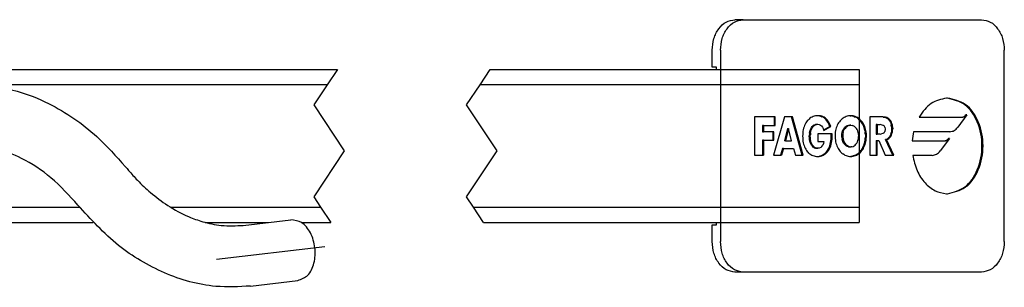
# Model space of a CAD drawing. Header units: millimetres. Extents: x -235 to 1431, y -109 to 485.
# Tile 10 of 15: x 395 to 524, y 65 to 100. Entities that reach past the tile are written whole.
import ezdxf

# ---------------------------------------------------------------- set-up
doc = ezdxf.new("R2010")
doc.units = ezdxf.units.MM
doc.linetypes.add('DOT_CENTER', pattern=[14, 12, -1, 0, -1])
doc.layers.add('1', color=7, linetype='Continuous')

# ---------------------------------------------------------------- blocks, each defined once
blk = doc.blocks.new('TOPE_FLEJE_PEGADO_1__16', base_point=(242.665, 33.576))
at = {"color": 7, "linetype": 'Continuous'}
for p, q in [((244.687, 50.076), (244.151, 50.076)), ((244.687, 50.076), (260.293, 50.076)), ((242.665, 46.976), (242.665, 48.076)), ((243.2, 48.076), (243.2, 35.576)), ((261.779, 35.576), (261.779, 48.076)), ((242.933, 46.976), (242.665, 46.976)), ((242.933, 46.826), (242.933, 46.976)), ((259.337, 43.853), (258.735, 43.044)), ((259.337, 43.853), (259.27, 43.853)), ((246.724, 43.717), (245.44, 43.717)), ((245.44, 43.717), (245.44, 41.22)), ((247.394, 43.717), (246.681, 41.22)), ((246.724, 43.717), (246.724, 43.167)), ((246.791, 43.717), (246.724, 43.717)), ((246.791, 43.167), (246.791, 43.717)), ((247.854, 43.717), (247.394, 43.717)), ((247.921, 43.717), (247.854, 43.717)), ((248.553, 41.22), (247.854, 43.717)), ((248.62, 41.22), (247.921, 43.717)), ((248.746, 43.247), (248.708, 43.164)), ((248.788, 43.325), (248.746, 43.247)), ((248.834, 43.398), (248.788, 43.325)), ((248.885, 43.465), (248.834, 43.398)), ((248.939, 43.526), (248.885, 43.465)), ((248.939, 43.526), (248.998, 43.582)), ((249.06, 43.632), (248.998, 43.582)), ((249.126, 43.675), (249.06, 43.632)), ((249.195, 43.713), (249.126, 43.675)), ((249.267, 43.744), (249.195, 43.713)), ((249.343, 43.768), (249.267, 43.744)), ((249.272, 43.158), (249.34, 43.202)), ((249.339, 43.158), (249.407, 43.202)), ((249.34, 43.202), (249.415, 43.23)), ((249.34, 43.202), (249.407, 43.202)), ((249.421, 43.786), (249.343, 43.768)), ((249.407, 43.202), (249.482, 43.23)), ((249.415, 43.23), (249.498, 43.24)), ((249.482, 43.23), (249.415, 43.23)), ((249.503, 43.796), (249.421, 43.786)), ((249.482, 43.23), (249.565, 43.24)), ((249.498, 43.24), (249.565, 43.24)), ((249.587, 43.8), (249.503, 43.796)), ((249.606, 43.796), (249.552, 43.799)), ((249.565, 43.24), (249.657, 43.227)), ((249.673, 43.796), (249.587, 43.8)), ((249.69, 43.784), (249.606, 43.796)), ((249.673, 43.796), (249.606, 43.796)), ((249.657, 43.227), (249.74, 43.19)), ((249.757, 43.784), (249.673, 43.796)), ((249.77, 43.763), (249.69, 43.784)), ((249.69, 43.784), (249.757, 43.784)), ((249.74, 43.19), (249.813, 43.131)), ((249.837, 43.763), (249.757, 43.784)), ((249.77, 43.763), (249.846, 43.734)), ((249.77, 43.763), (249.837, 43.763)), ((249.913, 43.734), (249.837, 43.763)), ((249.919, 43.697), (249.846, 43.734)), ((249.913, 43.734), (249.846, 43.734)), ((249.986, 43.697), (249.913, 43.734)), ((249.988, 43.652), (249.919, 43.697)), ((249.919, 43.697), (249.986, 43.697)), ((250.055, 43.652), (249.986, 43.697)), ((250.054, 43.598), (249.988, 43.652)), ((250.055, 43.652), (249.988, 43.652)), ((250.115, 43.536), (250.054, 43.598)), ((250.054, 43.598), (250.12, 43.598)), ((250.12, 43.598), (250.055, 43.652)), ((250.172, 43.466), (250.115, 43.536)), ((250.182, 43.536), (250.115, 43.536)), ((250.182, 43.536), (250.12, 43.598)), ((250.225, 43.387), (250.172, 43.466)), ((250.172, 43.466), (250.239, 43.466)), ((250.239, 43.466), (250.182, 43.536)), ((250.274, 43.3), (250.225, 43.387)), ((250.225, 43.387), (250.292, 43.387)), ((250.292, 43.387), (250.239, 43.466)), ((250.318, 43.205), (250.274, 43.3)), ((250.34, 43.3), (250.274, 43.3)), ((250.34, 43.3), (250.292, 43.387)), ((250.357, 43.101), (250.318, 43.205)), ((250.318, 43.205), (250.384, 43.205)), ((250.384, 43.205), (250.34, 43.3)), ((250.424, 43.101), (250.384, 43.205)), ((250.848, 43.184), (250.81, 43.1)), ((250.89, 43.263), (250.848, 43.184)), ((250.936, 43.338), (250.89, 43.263)), ((250.987, 43.408), (250.936, 43.338)), ((251.041, 43.472), (250.987, 43.408)), ((251.099, 43.532), (251.041, 43.472)), ((251.16, 43.586), (251.099, 43.532)), ((251.223, 43.635), (251.16, 43.586)), ((251.29, 43.677), (251.223, 43.635)), ((251.359, 43.714), (251.29, 43.677)), ((251.429, 43.744), (251.359, 43.714)), ((251.502, 43.769), (251.429, 43.744)), ((251.576, 43.786), (251.502, 43.769)), ((251.651, 43.797), (251.576, 43.786)), ((251.727, 43.8), (251.651, 43.797)), ((251.693, 43.799), (251.736, 43.797)), ((251.803, 43.797), (251.727, 43.8)), ((251.811, 43.786), (251.736, 43.797)), ((251.803, 43.797), (251.736, 43.797)), ((251.878, 43.786), (251.803, 43.797)), ((251.811, 43.786), (251.885, 43.769)), ((251.811, 43.786), (251.878, 43.786)), ((251.952, 43.769), (251.878, 43.786)), ((251.952, 43.769), (251.885, 43.769)), ((251.958, 43.744), (251.885, 43.769)), ((252.024, 43.744), (251.952, 43.769)), ((251.958, 43.744), (252.028, 43.714)), ((251.958, 43.744), (252.024, 43.744)), ((252.095, 43.714), (252.024, 43.744)), ((252.095, 43.714), (252.028, 43.714)), ((252.097, 43.677), (252.028, 43.714)), ((252.164, 43.677), (252.095, 43.714)), ((252.163, 43.635), (252.097, 43.677)), ((252.164, 43.677), (252.097, 43.677)), ((252.227, 43.586), (252.163, 43.635)), ((252.163, 43.635), (252.23, 43.635)), ((252.23, 43.635), (252.164, 43.677)), ((252.288, 43.532), (252.227, 43.586)), ((252.294, 43.586), (252.227, 43.586)), ((252.294, 43.586), (252.23, 43.635)), ((252.288, 43.532), (252.355, 43.532)), ((252.346, 43.472), (252.288, 43.532)), ((252.355, 43.532), (252.294, 43.586)), ((252.346, 43.472), (252.413, 43.472)), ((252.4, 43.408), (252.346, 43.472)), ((252.413, 43.472), (252.355, 43.532)), ((252.467, 43.408), (252.4, 43.408)), ((252.45, 43.338), (252.4, 43.408)), ((252.467, 43.408), (252.413, 43.472)), ((252.497, 43.263), (252.45, 43.338)), ((252.517, 43.338), (252.45, 43.338)), ((252.517, 43.338), (252.467, 43.408)), ((252.539, 43.184), (252.497, 43.263)), ((252.564, 43.263), (252.497, 43.263)), ((252.564, 43.263), (252.517, 43.338)), ((252.576, 43.1), (252.539, 43.184)), ((252.539, 43.184), (252.606, 43.184)), ((252.606, 43.184), (252.564, 43.263)), ((252.643, 43.1), (252.606, 43.184)), ((253.762, 43.717), (252.977, 43.717)), ((252.977, 43.717), (252.977, 41.22)), ((253.459, 43.22), (253.393, 43.22)), ((253.393, 43.22), (253.393, 42.598)), ((253.459, 43.22), (253.648, 43.22)), ((253.459, 43.22), (253.459, 42.598)), ((253.743, 43.214), (253.648, 43.22)), ((253.743, 43.214), (253.834, 43.189)), ((253.829, 43.717), (253.762, 43.717)), ((253.852, 43.712), (253.762, 43.717)), ((253.919, 43.712), (253.829, 43.717)), ((253.91, 43.136), (253.834, 43.189)), ((253.852, 43.712), (253.919, 43.712)), ((253.852, 43.712), (253.938, 43.697)), ((254.004, 43.697), (253.919, 43.712)), ((253.938, 43.697), (254.004, 43.697)), ((253.938, 43.697), (254.018, 43.672)), ((254.085, 43.672), (254.004, 43.697)), ((254.018, 43.672), (254.093, 43.636)), ((254.085, 43.672), (254.018, 43.672)), ((254.16, 43.636), (254.085, 43.672)), ((254.161, 43.59), (254.093, 43.636)), ((254.16, 43.636), (254.093, 43.636)), ((254.228, 43.59), (254.16, 43.636)), ((254.161, 43.59), (254.223, 43.533)), ((254.161, 43.59), (254.228, 43.59)), ((254.223, 43.533), (254.276, 43.464)), ((254.223, 43.533), (254.289, 43.533)), ((254.289, 43.533), (254.228, 43.59)), ((254.343, 43.464), (254.276, 43.464)), ((254.276, 43.464), (254.322, 43.385)), ((254.343, 43.464), (254.289, 43.533)), ((254.322, 43.385), (254.389, 43.385)), ((254.322, 43.385), (254.358, 43.294)), ((254.389, 43.385), (254.343, 43.464)), ((254.358, 43.294), (254.385, 43.191)), ((254.358, 43.294), (254.425, 43.294)), ((254.452, 43.191), (254.385, 43.191)), ((254.402, 43.076), (254.385, 43.191)), ((254.425, 43.294), (254.389, 43.385)), ((254.452, 43.191), (254.425, 43.294)), ((254.469, 43.076), (254.452, 43.191)), ((256.208, 43.707), (259.007, 43.707)), ((259.007, 43.707), (259.074, 43.707)), ((245.952, 43.167), (245.952, 42.75)), ((246.019, 43.167), (245.952, 43.167)), ((245.952, 42.75), (246.019, 42.75)), ((246.019, 43.167), (246.019, 42.75)), ((246.019, 43.167), (246.724, 43.167)), ((246.632, 42.75), (246.019, 42.75)), ((246.699, 42.75), (246.632, 42.75)), ((246.632, 42.75), (246.632, 42.2)), ((246.699, 42.2), (246.699, 42.75)), ((246.724, 43.167), (246.791, 43.167)), ((247.588, 42.956), (247.386, 42.15)), ((247.655, 42.956), (247.453, 42.15)), ((247.588, 42.956), (247.655, 42.956)), ((247.854, 42.15), (247.655, 42.956)), ((248.583, 42.569), (248.58, 42.455)), ((248.591, 42.679), (248.583, 42.569)), ((248.604, 42.785), (248.591, 42.679)), ((248.623, 42.887), (248.604, 42.785)), ((248.647, 42.984), (248.623, 42.887)), ((248.675, 43.077), (248.647, 42.984)), ((248.708, 43.164), (248.675, 43.077)), ((249.015, 42.452), (249.019, 42.556)), ((249.031, 42.66), (249.019, 42.556)), ((249.019, 42.556), (249.086, 42.556)), ((249.031, 42.66), (249.052, 42.761)), ((249.098, 42.66), (249.031, 42.66)), ((249.052, 42.761), (249.08, 42.857)), ((249.119, 42.761), (249.052, 42.761)), ((249.08, 42.857), (249.116, 42.947)), ((249.08, 42.857), (249.147, 42.857)), ((249.082, 42.452), (249.086, 42.556)), ((249.098, 42.66), (249.086, 42.556)), ((249.098, 42.66), (249.119, 42.761)), ((249.116, 42.947), (249.16, 43.028)), ((249.116, 42.947), (249.183, 42.947)), ((249.119, 42.761), (249.147, 42.857)), ((249.147, 42.857), (249.183, 42.947)), ((249.16, 43.028), (249.212, 43.099)), ((249.16, 43.028), (249.227, 43.028)), ((249.183, 42.947), (249.227, 43.028)), ((249.212, 43.099), (249.272, 43.158)), ((249.279, 43.099), (249.212, 43.099)), ((249.227, 43.028), (249.279, 43.099)), ((249.339, 43.158), (249.272, 43.158)), ((249.279, 43.099), (249.339, 43.158)), ((250.458, 42.614), (249.567, 42.614)), ((249.567, 42.614), (249.567, 42.104)), ((249.813, 43.131), (249.876, 43.052)), ((249.876, 43.052), (249.927, 42.955)), ((249.927, 42.955), (249.966, 42.843)), ((249.955, 42.874), (250.357, 43.101)), ((249.966, 42.843), (250.424, 43.101)), ((250.357, 43.101), (250.424, 43.101)), ((250.455, 42.495), (250.458, 42.614)), ((250.524, 42.614), (250.458, 42.614)), ((250.522, 42.495), (250.524, 42.614)), ((250.704, 42.621), (250.7, 42.515)), ((250.713, 42.724), (250.704, 42.621)), ((250.729, 42.824), (250.713, 42.724)), ((250.751, 42.92), (250.729, 42.824)), ((250.778, 43.012), (250.751, 42.92)), ((250.81, 43.1), (250.778, 43.012)), ((251.136, 42.511), (251.143, 42.614)), ((251.143, 42.614), (251.163, 42.712)), ((251.143, 42.614), (251.21, 42.614)), ((251.163, 42.712), (251.195, 42.806)), ((251.23, 42.712), (251.163, 42.712)), ((251.195, 42.806), (251.237, 42.892)), ((251.195, 42.806), (251.262, 42.806)), ((251.21, 42.614), (251.203, 42.511)), ((251.23, 42.712), (251.21, 42.614)), ((251.23, 42.712), (251.262, 42.806)), ((251.237, 42.892), (251.29, 42.97)), ((251.237, 42.892), (251.304, 42.892)), ((251.262, 42.806), (251.304, 42.892)), ((251.29, 42.97), (251.351, 43.038)), ((251.29, 42.97), (251.357, 42.97)), ((251.357, 42.97), (251.304, 42.892)), ((251.42, 43.093), (251.351, 43.038)), ((251.351, 43.038), (251.418, 43.038)), ((251.418, 43.038), (251.357, 42.97)), ((251.487, 43.093), (251.418, 43.038)), ((251.495, 43.135), (251.42, 43.093)), ((251.42, 43.093), (251.487, 43.093)), ((251.562, 43.135), (251.487, 43.093)), ((251.495, 43.135), (251.575, 43.161)), ((251.562, 43.135), (251.495, 43.135)), ((251.642, 43.161), (251.562, 43.135)), ((251.575, 43.161), (251.66, 43.171)), ((251.642, 43.161), (251.575, 43.161)), ((251.642, 43.161), (251.727, 43.171)), ((251.727, 43.171), (251.66, 43.171)), ((251.727, 43.171), (251.812, 43.161)), ((251.892, 43.135), (251.812, 43.161)), ((251.967, 43.093), (251.892, 43.135)), ((251.967, 43.093), (252.036, 43.038)), ((252.097, 42.97), (252.036, 43.038)), ((252.15, 42.892), (252.097, 42.97)), ((252.192, 42.806), (252.15, 42.892)), ((252.224, 42.712), (252.192, 42.806)), ((252.244, 42.614), (252.224, 42.712)), ((252.251, 42.511), (252.244, 42.614)), ((252.643, 43.1), (252.576, 43.1)), ((252.609, 43.012), (252.576, 43.1)), ((252.609, 43.012), (252.676, 43.012)), ((252.636, 42.92), (252.609, 43.012)), ((252.657, 42.824), (252.636, 42.92)), ((252.703, 42.92), (252.636, 42.92)), ((252.676, 43.012), (252.643, 43.1)), ((252.657, 42.824), (252.724, 42.824)), ((252.657, 42.824), (252.673, 42.724)), ((252.683, 42.621), (252.673, 42.724)), ((252.74, 42.724), (252.673, 42.724)), ((252.703, 42.92), (252.676, 43.012)), ((252.683, 42.621), (252.686, 42.515)), ((252.683, 42.621), (252.75, 42.621)), ((252.724, 42.824), (252.703, 42.92)), ((252.74, 42.724), (252.724, 42.824)), ((252.75, 42.621), (252.74, 42.724)), ((252.753, 42.515), (252.75, 42.621)), ((253.393, 42.598), (253.459, 42.598)), ((253.648, 42.598), (253.459, 42.598)), ((253.648, 42.598), (253.743, 42.604)), ((253.834, 42.629), (253.743, 42.604)), ((253.91, 42.682), (253.834, 42.629)), ((253.963, 43.046), (253.91, 43.136)), ((253.91, 42.682), (253.963, 42.772)), ((253.963, 43.046), (253.982, 42.909)), ((253.982, 42.909), (253.963, 42.772)), ((254.279, 42.45), (254.325, 42.533)), ((254.361, 42.627), (254.325, 42.533)), ((254.392, 42.533), (254.325, 42.533)), ((254.346, 42.45), (254.392, 42.533)), ((254.361, 42.627), (254.387, 42.728)), ((254.361, 42.627), (254.428, 42.627)), ((254.402, 42.836), (254.387, 42.728)), ((254.453, 42.728), (254.387, 42.728)), ((254.392, 42.533), (254.428, 42.627)), ((254.402, 43.076), (254.469, 43.076)), ((254.402, 43.076), (254.407, 42.949)), ((254.407, 42.949), (254.402, 42.836)), ((254.469, 42.836), (254.402, 42.836)), ((254.474, 42.949), (254.407, 42.949)), ((254.428, 42.627), (254.453, 42.728)), ((254.453, 42.728), (254.469, 42.836)), ((254.469, 43.076), (254.474, 42.949)), ((254.469, 42.836), (254.474, 42.949)), ((258.21, 42.751), (255.845, 42.751)), ((246.019, 42.2), (245.952, 42.2)), ((245.952, 42.2), (245.952, 41.22)), ((246.019, 42.2), (246.632, 42.2)), ((246.019, 42.2), (246.019, 41.22)), ((246.632, 42.2), (246.699, 42.2)), ((247.453, 42.15), (247.386, 42.15)), ((247.453, 42.15), (247.854, 42.15)), ((248.58, 42.455), (248.583, 42.345)), ((248.583, 42.345), (248.591, 42.238)), ((248.591, 42.238), (248.604, 42.135)), ((248.604, 42.135), (248.623, 42.036)), ((248.623, 42.036), (248.646, 41.941)), ((248.646, 41.941), (248.674, 41.851)), ((249.019, 42.346), (249.015, 42.452)), ((249.015, 42.452), (249.082, 42.452)), ((249.032, 42.242), (249.019, 42.346)), ((249.086, 42.346), (249.019, 42.346)), ((249.032, 42.242), (249.099, 42.242)), ((249.053, 42.142), (249.032, 42.242)), ((249.053, 42.142), (249.12, 42.142)), ((249.082, 42.046), (249.053, 42.142)), ((249.086, 42.346), (249.082, 42.452)), ((249.119, 41.957), (249.082, 42.046)), ((249.082, 42.046), (249.149, 42.046)), ((249.099, 42.242), (249.086, 42.346)), ((249.12, 42.142), (249.099, 42.242)), ((249.165, 41.877), (249.119, 41.957)), ((249.186, 41.957), (249.119, 41.957)), ((249.149, 42.046), (249.12, 42.142)), ((249.186, 41.957), (249.149, 42.046)), ((249.232, 41.877), (249.186, 41.957)), ((249.567, 42.104), (249.961, 42.104)), ((249.94, 41.972), (249.898, 41.864)), ((249.961, 42.104), (249.94, 41.972)), ((250.358, 41.835), (250.389, 41.94)), ((250.389, 41.94), (250.413, 42.047)), ((250.456, 41.94), (250.389, 41.94)), ((250.413, 42.047), (250.431, 42.155)), ((250.413, 42.047), (250.48, 42.047)), ((250.425, 41.835), (250.456, 41.94)), ((250.431, 42.155), (250.443, 42.266)), ((250.498, 42.155), (250.431, 42.155)), ((250.443, 42.266), (250.451, 42.379)), ((250.443, 42.266), (250.51, 42.266)), ((250.451, 42.379), (250.455, 42.495)), ((250.456, 41.94), (250.48, 42.047)), ((250.48, 42.047), (250.498, 42.155)), ((250.498, 42.155), (250.51, 42.266)), ((250.51, 42.266), (250.518, 42.379)), ((250.518, 42.379), (250.522, 42.495)), ((250.7, 42.515), (250.703, 42.406)), ((250.703, 42.406), (250.711, 42.301)), ((250.711, 42.301), (250.724, 42.198)), ((250.724, 42.198), (250.742, 42.1)), ((250.742, 42.1), (250.764, 42.005)), ((250.764, 42.005), (250.791, 41.914)), ((250.791, 41.914), (250.823, 41.827)), ((251.142, 42.397), (251.136, 42.511)), ((251.203, 42.511), (251.136, 42.511)), ((251.208, 42.397), (251.142, 42.397)), ((251.142, 42.397), (251.158, 42.289)), ((251.158, 42.289), (251.225, 42.289)), ((251.185, 42.189), (251.158, 42.289)), ((251.185, 42.189), (251.252, 42.189)), ((251.221, 42.097), (251.185, 42.189)), ((251.203, 42.511), (251.208, 42.397)), ((251.208, 42.397), (251.225, 42.289)), ((251.265, 42.015), (251.221, 42.097)), ((251.221, 42.097), (251.288, 42.097)), ((251.225, 42.289), (251.252, 42.189)), ((251.252, 42.189), (251.288, 42.097)), ((251.265, 42.015), (251.317, 41.943)), ((251.332, 42.015), (251.265, 42.015)), ((251.288, 42.097), (251.332, 42.015)), ((251.375, 41.882), (251.317, 41.943)), ((251.317, 41.943), (251.384, 41.943)), ((251.332, 42.015), (251.384, 41.943)), ((251.384, 41.943), (251.442, 41.882)), ((252.012, 41.882), (252.07, 41.943)), ((252.07, 41.943), (252.122, 42.015)), ((252.122, 42.015), (252.166, 42.097)), ((252.166, 42.097), (252.202, 42.189)), ((252.202, 42.189), (252.229, 42.289)), ((252.229, 42.289), (252.246, 42.397)), ((252.246, 42.397), (252.251, 42.511)), ((252.596, 41.914), (252.564, 41.827)), ((252.596, 41.914), (252.623, 42.005)), ((252.596, 41.914), (252.662, 41.914)), ((252.623, 42.005), (252.645, 42.1)), ((252.623, 42.005), (252.69, 42.005)), ((252.631, 41.827), (252.662, 41.914)), ((252.645, 42.1), (252.663, 42.198)), ((252.712, 42.1), (252.645, 42.1)), ((252.662, 41.914), (252.69, 42.005)), ((252.663, 42.198), (252.676, 42.301)), ((252.663, 42.198), (252.73, 42.198)), ((252.676, 42.301), (252.684, 42.406)), ((252.743, 42.301), (252.676, 42.301)), ((252.686, 42.515), (252.684, 42.406)), ((252.751, 42.406), (252.684, 42.406)), ((252.686, 42.515), (252.753, 42.515)), ((252.69, 42.005), (252.712, 42.1)), ((252.712, 42.1), (252.73, 42.198)), ((252.73, 42.198), (252.743, 42.301)), ((252.743, 42.301), (252.751, 42.406)), ((252.751, 42.406), (252.753, 42.515)), ((253.393, 42.173), (253.459, 42.173)), ((253.393, 42.173), (253.393, 41.22)), ((253.459, 42.173), (253.572, 42.173)), ((253.459, 41.22), (253.459, 42.173)), ((253.572, 42.173), (253.978, 41.22)), ((254.001, 42.243), (254.085, 42.273)), ((254.068, 42.243), (254.001, 42.243)), ((254.482, 41.22), (254.001, 42.243)), ((254.068, 42.243), (254.151, 42.273)), ((254.549, 41.22), (254.068, 42.243)), ((254.085, 42.273), (254.159, 42.318)), ((254.085, 42.273), (254.151, 42.273)), ((254.151, 42.273), (254.226, 42.318)), ((254.224, 42.377), (254.159, 42.318)), ((254.226, 42.318), (254.159, 42.318)), ((254.279, 42.45), (254.224, 42.377)), ((254.291, 42.377), (254.224, 42.377)), ((254.226, 42.318), (254.291, 42.377)), ((254.279, 42.45), (254.346, 42.45)), ((254.346, 42.45), (254.291, 42.377)), ((255.755, 42.167), (257.862, 42.167)), ((258.192, 42.313), (257.588, 41.5)), ((257.862, 42.167), (257.929, 42.167)), ((258.192, 42.313), (258.125, 42.313)), ((247.254, 41.654), (247.125, 41.22)), ((247.32, 41.654), (247.192, 41.22)), ((247.32, 41.654), (247.254, 41.654)), ((247.32, 41.654), (247.985, 41.654)), ((247.985, 41.654), (248.106, 41.22)), ((248.674, 41.851), (248.707, 41.765)), ((248.707, 41.765), (248.744, 41.683)), ((248.744, 41.683), (248.786, 41.607)), ((248.786, 41.607), (248.832, 41.535)), ((248.832, 41.535), (248.881, 41.469)), ((248.881, 41.469), (248.935, 41.409)), ((248.993, 41.354), (248.935, 41.409)), ((248.993, 41.354), (249.054, 41.304)), ((249.054, 41.304), (249.118, 41.261)), ((249.118, 41.261), (249.186, 41.224)), ((249.232, 41.877), (249.165, 41.877)), ((249.218, 41.807), (249.165, 41.877)), ((249.278, 41.75), (249.218, 41.807)), ((249.218, 41.807), (249.284, 41.807)), ((249.284, 41.807), (249.232, 41.877)), ((249.346, 41.707), (249.278, 41.75)), ((249.345, 41.75), (249.278, 41.75)), ((249.345, 41.75), (249.284, 41.807)), ((249.413, 41.707), (249.345, 41.75)), ((249.346, 41.707), (249.422, 41.68)), ((249.413, 41.707), (249.346, 41.707)), ((249.413, 41.707), (249.489, 41.68)), ((249.505, 41.67), (249.422, 41.68)), ((249.422, 41.68), (249.489, 41.68)), ((249.572, 41.67), (249.489, 41.68)), ((249.505, 41.67), (249.572, 41.67)), ((249.672, 41.682), (249.572, 41.67)), ((249.761, 41.719), (249.672, 41.682)), ((249.837, 41.779), (249.761, 41.719)), ((249.837, 41.779), (249.898, 41.864)), ((249.854, 41.211), (249.933, 41.254)), ((249.92, 41.211), (250, 41.254)), ((249.933, 41.254), (250.009, 41.307)), ((250, 41.254), (249.933, 41.254)), ((250, 41.254), (250.076, 41.307)), ((250.009, 41.307), (250.081, 41.371)), ((250.009, 41.307), (250.076, 41.307)), ((250.076, 41.307), (250.148, 41.371)), ((250.081, 41.371), (250.148, 41.445)), ((250.148, 41.371), (250.081, 41.371)), ((250.148, 41.445), (250.211, 41.531)), ((250.148, 41.445), (250.215, 41.445)), ((250.148, 41.371), (250.215, 41.445)), ((250.211, 41.531), (250.268, 41.627)), ((250.278, 41.531), (250.211, 41.531)), ((250.215, 41.445), (250.278, 41.531)), ((250.268, 41.627), (250.318, 41.731)), ((250.268, 41.627), (250.335, 41.627)), ((250.278, 41.531), (250.335, 41.627)), ((250.318, 41.731), (250.358, 41.835)), ((250.385, 41.731), (250.318, 41.731)), ((250.335, 41.627), (250.385, 41.731)), ((250.358, 41.835), (250.425, 41.835)), ((250.385, 41.731), (250.425, 41.835)), ((250.823, 41.827), (250.858, 41.744)), ((250.858, 41.744), (250.898, 41.665)), ((250.898, 41.665), (250.942, 41.592)), ((250.942, 41.592), (250.99, 41.523)), ((250.99, 41.523), (251.042, 41.459)), ((251.042, 41.459), (251.097, 41.4)), ((251.097, 41.4), (251.155, 41.347)), ((251.155, 41.347), (251.217, 41.299)), ((251.282, 41.257), (251.217, 41.299)), ((251.349, 41.221), (251.282, 41.257)), ((251.44, 41.832), (251.375, 41.882)), ((251.375, 41.882), (251.442, 41.882)), ((251.509, 41.796), (251.44, 41.832)), ((251.44, 41.832), (251.507, 41.832)), ((251.507, 41.832), (251.442, 41.882)), ((251.576, 41.796), (251.507, 41.832)), ((251.576, 41.796), (251.509, 41.796)), ((251.583, 41.774), (251.509, 41.796)), ((251.576, 41.796), (251.65, 41.774)), ((251.65, 41.774), (251.583, 41.774)), ((251.583, 41.774), (251.66, 41.766)), ((251.65, 41.774), (251.727, 41.766)), ((251.66, 41.766), (251.727, 41.766)), ((251.804, 41.774), (251.727, 41.766)), ((251.804, 41.774), (251.878, 41.796)), ((251.878, 41.796), (251.947, 41.832)), ((251.947, 41.832), (252.012, 41.882)), ((252.037, 41.221), (252.105, 41.257)), ((252.104, 41.221), (252.172, 41.257)), ((252.105, 41.257), (252.17, 41.299)), ((252.172, 41.257), (252.105, 41.257)), ((252.17, 41.299), (252.232, 41.347)), ((252.17, 41.299), (252.237, 41.299)), ((252.172, 41.257), (252.237, 41.299)), ((252.232, 41.347), (252.29, 41.4)), ((252.298, 41.347), (252.232, 41.347)), ((252.237, 41.299), (252.298, 41.347)), ((252.29, 41.4), (252.345, 41.459)), ((252.357, 41.4), (252.29, 41.4)), ((252.298, 41.347), (252.357, 41.4)), ((252.345, 41.459), (252.396, 41.523)), ((252.345, 41.459), (252.412, 41.459)), ((252.357, 41.4), (252.412, 41.459)), ((252.396, 41.523), (252.444, 41.592)), ((252.463, 41.523), (252.396, 41.523)), ((252.412, 41.459), (252.463, 41.523)), ((252.444, 41.592), (252.488, 41.665)), ((252.444, 41.592), (252.511, 41.592)), ((252.463, 41.523), (252.511, 41.592)), ((252.488, 41.665), (252.528, 41.744)), ((252.555, 41.665), (252.488, 41.665)), ((252.511, 41.592), (252.555, 41.665)), ((252.528, 41.744), (252.564, 41.827)), ((252.595, 41.744), (252.528, 41.744)), ((252.555, 41.665), (252.595, 41.744)), ((252.631, 41.827), (252.564, 41.827)), ((252.595, 41.744), (252.631, 41.827)), ((245.44, 41.22), (245.952, 41.22)), ((245.952, 41.22), (246.019, 41.22)), ((246.681, 41.22), (247.125, 41.22)), ((247.125, 41.22), (247.192, 41.22)), ((248.106, 41.22), (248.553, 41.22)), ((248.553, 41.22), (248.62, 41.22)), ((249.186, 41.224), (249.257, 41.193)), ((249.257, 41.193), (249.331, 41.169)), ((249.331, 41.169), (249.408, 41.151)), ((249.408, 41.151), (249.487, 41.141)), ((249.487, 41.141), (249.569, 41.137)), ((249.534, 41.139), (249.594, 41.141)), ((249.569, 41.137), (249.661, 41.141)), ((249.594, 41.141), (249.684, 41.155)), ((249.594, 41.141), (249.661, 41.141)), ((249.661, 41.141), (249.751, 41.155)), ((249.684, 41.155), (249.77, 41.178)), ((249.751, 41.155), (249.684, 41.155)), ((249.751, 41.155), (249.837, 41.178)), ((249.77, 41.178), (249.854, 41.211)), ((249.77, 41.178), (249.837, 41.178)), ((249.837, 41.178), (249.92, 41.211)), ((249.854, 41.211), (249.92, 41.211)), ((251.349, 41.221), (251.42, 41.191)), ((251.42, 41.191), (251.493, 41.168)), ((251.493, 41.168), (251.569, 41.151)), ((251.569, 41.151), (251.647, 41.14)), ((251.647, 41.14), (251.727, 41.137)), ((251.693, 41.138), (251.74, 41.14)), ((251.727, 41.137), (251.807, 41.14)), ((251.818, 41.151), (251.74, 41.14)), ((251.807, 41.14), (251.74, 41.14)), ((251.807, 41.14), (251.885, 41.151)), ((251.818, 41.151), (251.894, 41.168)), ((251.818, 41.151), (251.885, 41.151)), ((251.885, 41.151), (251.961, 41.168)), ((251.894, 41.168), (251.967, 41.191)), ((251.961, 41.168), (251.894, 41.168)), ((251.961, 41.168), (252.034, 41.191)), ((251.967, 41.191), (252.037, 41.221)), ((252.034, 41.191), (251.967, 41.191)), ((252.034, 41.191), (252.104, 41.221)), ((252.104, 41.221), (252.037, 41.221)), ((252.977, 41.22), (253.393, 41.22)), ((253.393, 41.22), (253.459, 41.22)), ((253.978, 41.22), (254.482, 41.22)), ((254.482, 41.22), (254.549, 41.22)), ((257.063, 41.208), (255.787, 41.207)), ((242.933, 36.676), (242.933, 36.826)), ((242.665, 36.676), (242.933, 36.676)), ((242.665, 35.576), (242.665, 36.676)), ((244.687, 33.576), (244.151, 33.576)), ((260.293, 33.576), (244.687, 33.576))]:
    blk.add_line(p, q, dxfattribs=at)
blk.add_arc((259.822, 41.838), 4.08, 167.06169, 175.37473, dxfattribs=at)
for points, knots in [([(242.665, 48.076), (242.686, 48.335), (242.727, 48.838), (243.052, 49.488), (243.538, 49.974), (243.953, 50.043), (244.151, 50.076)], [0, 0, 0, 0, 0.773682, 1.498118, 2.146549, 2.735349, 2.735349, 2.735349, 2.735349]), ([(243.2, 48.076), (243.221, 48.335), (243.263, 48.838), (243.587, 49.488), (244.073, 49.974), (244.489, 50.043), (244.687, 50.076)], [0, 0, 0, 0, 0.773682, 1.498118, 2.146549, 2.735349, 2.735349, 2.735349, 2.735349]), ([(260.293, 50.076), (260.49, 50.043), (260.906, 49.974), (261.392, 49.488), (261.717, 48.838), (261.758, 48.335), (261.779, 48.076)], [0, 0, 0, 0, 0.5888, 1.237231, 1.961667, 2.735349, 2.735349, 2.735349, 2.735349]), ([(257.996, 44.951), (257.64, 44.87), (256.881, 44.697), (256.442, 44.05), (256.208, 43.707)], [0, 0, 0, 0, 1.057328, 2.251681, 2.251681, 2.251681, 2.251681]), ([(258.063, 44.951), (258.052, 44.951), (258.03, 44.951), (258.007, 44.951), (257.996, 44.951)], [0, 0, 0, 0, 0.03343939, 0.06691384, 0.06691384, 0.06691384, 0.06691384]), ([(258.063, 38.701), (258.477, 38.798), (259.369, 39.006), (260.195, 40.295), (260.486, 41.826), (260.195, 43.357), (259.369, 44.646), (258.477, 44.854), (258.063, 44.951)], [0, 0, 0, 0, 1.234333, 2.659404, 4.252572, 5.845741, 7.270811, 8.505145, 8.505145, 8.505145, 8.505145]), ([(258.063, 38.701), (258.463, 38.808), (259.325, 39.038), (260.13, 40.305), (260.419, 41.826), (260.13, 43.347), (259.325, 44.613), (258.463, 44.844), (258.063, 44.951)], [0, 0, 0, 0, 1.205572, 2.596438, 4.189606, 5.782774, 7.17364, 8.379212, 8.379212, 8.379212, 8.379212]), ([(259.007, 43.707), (259.057, 43.715), (259.162, 43.731), (259.233, 43.811), (259.27, 43.853)], [0, 0, 0, 0, 0.1472034, 0.3092941, 0.3092941, 0.3092941, 0.3092941]), ([(259.074, 43.707), (259.124, 43.715), (259.229, 43.731), (259.3, 43.811), (259.337, 43.853)], [0, 0, 0, 0, 0.1472034, 0.3092941, 0.3092941, 0.3092941, 0.3092941]), ([(258.21, 42.751), (258.31, 42.767), (258.52, 42.8), (258.661, 42.96), (258.735, 43.044)], [0, 0, 0, 0, 0.2943886, 0.6185895, 0.6185895, 0.6185895, 0.6185895]), ([(257.862, 42.167), (257.912, 42.174), (258.017, 42.191), (258.088, 42.271), (258.125, 42.313)], [0, 0, 0, 0, 0.147192, 0.3092883, 0.3092883, 0.3092883, 0.3092883]), ([(257.929, 42.167), (257.979, 42.174), (258.084, 42.191), (258.155, 42.271), (258.192, 42.313)], [0, 0, 0, 0, 0.1471742, 0.3092686, 0.3092686, 0.3092686, 0.3092686]), ([(257.063, 41.208), (257.163, 41.223), (257.373, 41.257), (257.514, 41.417), (257.588, 41.5)], [0, 0, 0, 0, 0.2943184, 0.6184365, 0.6184365, 0.6184365, 0.6184365]), ([(255.787, 41.207), (255.863, 40.868), (256.009, 40.215), (256.528, 39.411), (257.205, 38.841), (257.739, 38.746), (257.996, 38.701)], [0, 0, 0, 0, 1.034494, 1.993082, 2.825989, 3.596472, 3.596472, 3.596472, 3.596472]), ([(257.996, 38.701), (258.007, 38.701), (258.03, 38.701), (258.052, 38.701), (258.063, 38.701)], [0, 0, 0, 0, 0.03347445, 0.06691384, 0.06691384, 0.06691384, 0.06691384]), ([(244.151, 33.576), (243.953, 33.609), (243.538, 33.678), (243.052, 34.164), (242.727, 34.814), (242.686, 35.316), (242.665, 35.576)], [0, 0, 0, 0, 0.5888, 1.237231, 1.961667, 2.735349, 2.735349, 2.735349, 2.735349]), ([(244.687, 33.576), (244.489, 33.609), (244.073, 33.678), (243.587, 34.164), (243.263, 34.814), (243.221, 35.316), (243.2, 35.576)], [0, 0, 0, 0, 0.5888, 1.237231, 1.961667, 2.735349, 2.735349, 2.735349, 2.735349]), ([(261.779, 35.576), (261.758, 35.316), (261.717, 34.814), (261.392, 34.164), (260.906, 33.678), (260.49, 33.609), (260.293, 33.576)], [0, 0, 0, 0, 0.773682, 1.498118, 2.146549, 2.735349, 2.735349, 2.735349, 2.735349])]:
    blk.add_open_spline(points, degree=3, knots=knots, dxfattribs=at)
blk = doc.blocks.new('FLEJE_REGLA_EXPOSED_620__17', base_point=(142.834, 36.826))
at = {"color": 7, "linetype": 'Continuous'}
for p, q in [((192.228, 46.826), (218.138, 46.826)), ((228.138, 46.826), (252.289, 46.826)), ((252.289, 46.826), (252.282, 45.826)), ((252.282, 45.826), (252.282, 37.826)), ((252.282, 37.826), (252.289, 36.826)), ((188.965, 36.826), (202.147, 36.826)), ((209.481, 36.826), (213.623, 36.826)), ((215.763, 36.826), (217.704, 36.826)), ((227.704, 36.826), (252.289, 36.826))]:
    blk.add_line(p, q, dxfattribs=at)
at = {"color": 2, "linetype": 'DOT_CENTER'}
for p, q in [((218.138, 46.826), (217.471, 45.826)), ((227.471, 45.826), (228.138, 46.826)), ((217.471, 45.826), (216.587, 44.5)), ((226.587, 44.5), (227.471, 45.826)), ((216.587, 44.5), (218.587, 41.5)), ((228.587, 41.5), (226.587, 44.5)), ((218.587, 41.5), (216.587, 38.5)), ((226.587, 38.5), (228.587, 41.5)), ((216.587, 38.5), (217.037, 37.826)), ((227.037, 37.826), (226.587, 38.5)), ((217.037, 37.826), (217.704, 36.826)), ((227.704, 36.826), (227.037, 37.826))]:
    blk.add_line(p, q, dxfattribs=at)
at = {"color": 3, "linetype": 'Continuous'}
for p, q in [((217.471, 45.826), (194.173, 45.826)), ((252.282, 45.826), (227.471, 45.826)), ((188.965, 37.826), (201.254, 37.826)), ((207.205, 37.826), (217.037, 37.826)), ((227.037, 37.826), (252.282, 37.826))]:
    blk.add_line(p, q, dxfattribs=at)
blk = doc.blocks.new('CABEZA_EXPOSED__19', base_point=(146.751, 32.453))
at = {"color": 7, "linetype": 'Continuous'}
for p, q in [((211.975, 36.632), (215.083, 36.998)), ((212.443, 32.659), (215.551, 33.025))]:
    blk.add_line(p, q, dxfattribs=at)
for points, knots in [([(194.173, 45.826), (195.187, 45.741), (196.94, 45.593), (199.757, 44.438), (202.208, 42.783), (203.657, 41.148), (204.26, 40.468)], [0, 0, 0, 0, 3.031661, 5.241517, 9.058137, 11.780248, 11.780248, 11.780248, 11.780248]), ([(201.155, 37.947), (200.592, 38.573), (199.511, 39.776), (197.657, 40.982), (195.865, 41.696), (194.728, 41.783), (194.173, 41.826)], [0, 0, 0, 0, 2.515872, 4.832211, 6.571919, 8.235404, 8.235404, 8.235404, 8.235404]), ([(204.26, 40.468), (204.295, 40.426), (204.364, 40.342), (204.618, 40.039), (205.111, 39.495), (205.947, 38.709), (207.051, 37.88), (208.21, 37.25), (209.395, 36.824), (210.597, 36.563), (211.493, 36.608), (211.975, 36.632)], [0, 0, 0, 0, 0.163519, 0.326333, 1.186202, 2.362867, 3.763896, 5.320284, 6.297302, 7.535879, 8.977129, 8.977129, 8.977129, 8.977129]), ([(212.443, 32.659), (211.685, 32.621), (209.767, 32.523), (206.746, 33.398), (203.636, 35.234), (201.999, 37.024), (201.155, 37.947)], [0, 0, 0, 0, 2.267919, 5.734917, 9.241875, 12.974695, 12.974695, 12.974695, 12.974695]), ([(215.551, 33.025), (215.785, 33.118), (216.301, 33.323), (216.665, 34.199), (216.718, 35.177), (216.439, 36.115), (215.882, 36.883), (215.332, 36.962), (215.083, 36.998)], [0, 0, 0, 0, 0.727163, 1.610767, 2.627035, 3.643303, 4.526906, 5.254069, 5.254069, 5.254069, 5.254069])]:
    blk.add_open_spline(points, degree=3, knots=knots, dxfattribs=at)
at = {"layer": '1', "color": 2, "linetype": 'DOT_CENTER'}
blk.add_line((210.222, 34.411), (217.304, 35.246), dxfattribs=at)
blk = doc.blocks.new('EXAA-620__20', base_point=(123.72, 32.453))
for name, p in [('CABEZA_EXPOSED__19', (146.751, 32.453)), ('TOPE_FLEJE_PEGADO_1__16', (242.665, 33.576)), ('FLEJE_REGLA_EXPOSED_620__17', (142.834, 36.826))]:
    blk.add_blockref(name, p)
blk = doc.blocks.new('Gen1', base_point=(193.5, 43))
blk.add_blockref('EXAA-620__20', (123.72, 32.453))

msp = doc.modelspace()

# ---------------------------------------------------------------- block references
at = {"xscale": 2, "yscale": 2, "zscale": 2}
msp.add_blockref('Gen1', (387, 86), dxfattribs=at)

doc.saveas('drawing.dxf')
